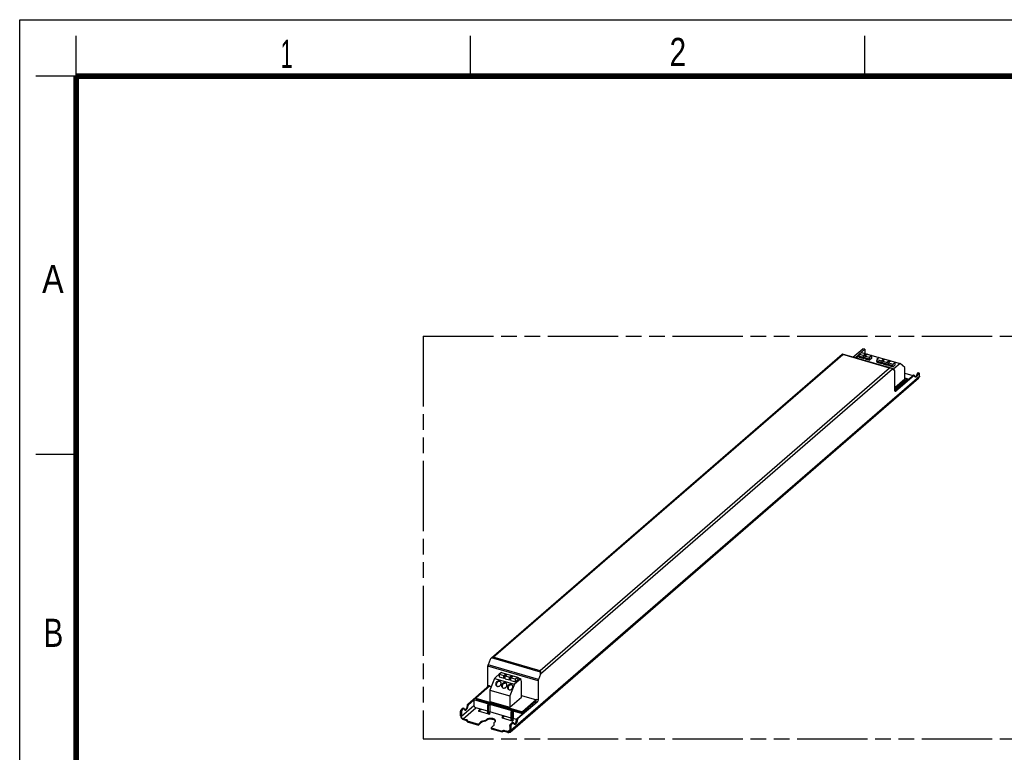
# Model space of a CAD drawing. Header units: millimetres. Extents: x 0 to 210, y 0 to 297.
# Tile 3 of 4: x 0 to 122, y 206 to 297. Entities that reach past the tile are written whole.
import ezdxf

# ---------------------------------------------------------------- set-up
doc = ezdxf.new("R2010")
doc.units = ezdxf.units.MM
doc.header["$LTSCALE"] = 19.36
doc.linetypes.add('PHANTOM', pattern=[0.8, 0.45, -0.05, 0.1, -0.05, 0.1, -0.05])
doc.layers.get('0').update_dxf_attribs({"linetype": 'CONTINUOUS'})
doc.layers.add('DEFAULT_3', color=7, linetype='PHANTOM')
doc.styles.add('TEXTSTYLE_2', font='txt', dxfattribs={"width": 0.75})

msp = doc.modelspace()

# ---------------------------------------------------------------- linework, layer by layer
at = {"color": 2, "linetype": 'Continuous'}
for p, q in [((0, 0), (0, 297)), ((0, 297), (210, 297)), ((7, 290), (7, 295)), ((56, 290), (56, 295)), ((105, 290), (105, 295)), ((7, 290), (2, 290)), ((7, 243), (2, 243))]:
    msp.add_line(p, q, dxfattribs=at)
at = {"color": 7, "linetype": 'Continuous'}
for p, q in [((103.51086, 255.08483), (104.72774, 256.13869)), ((103.76027, 255.01283), (104.97716, 256.06669)), ((104.56485, 255.66609), (104.30085, 255.43746)), ((104.56485, 255.66609), (105.12604, 255.50409)), ((104.68657, 255.63095), (104.69857, 255.64135)), ((104.69857, 255.64135), (109.37511, 254.29135)), ((104.97716, 256.06669), (104.72774, 256.13869)), ((104.97716, 256.06669), (104.97716, 255.56093)), ((58.59275, 217.72317), (102.17099, 255.46303)), ((102.17091, 255.46306), (102.17448, 255.46539)), ((108.2386, 253.72005), (102.18832, 255.46662)), ((103.92301, 254.96969), (104.22885, 255.23455)), ((103.92301, 254.96969), (108.59955, 253.61969)), ((104.30085, 255.43746), (104.22885, 255.2504)), ((104.22885, 255.2504), (104.22885, 255.16726)), ((104.22885, 255.2504), (104.79004, 255.0884)), ((104.22885, 255.16726), (104.79004, 255.00526)), ((104.28885, 255.14994), (104.28885, 255.09452)), ((104.28885, 255.09452), (104.85004, 254.93252)), ((104.30085, 255.43746), (104.86204, 255.27546)), ((104.86204, 255.27546), (104.79004, 255.0884)), ((104.79004, 255.0884), (104.79004, 255.00526)), ((104.79004, 255.00526), (104.85004, 255.05722)), ((104.85004, 255.05722), (104.85004, 254.93252)), ((104.95631, 255.02455), (104.85004, 254.93252)), ((105.12604, 255.50409), (104.86204, 255.27546)), ((105.02831, 255.22746), (104.95631, 255.0404)), ((104.95631, 255.0404), (104.95631, 254.95726)), ((104.95631, 255.0404), (105.5175, 254.8784)), ((104.95631, 254.95726), (105.5175, 254.79526)), ((105.01631, 254.93994), (105.01631, 254.88452)), ((105.01631, 254.88452), (105.5775, 254.72252)), ((105.29231, 255.45609), (105.02831, 255.22746)), ((105.02831, 255.22746), (105.5895, 255.06546)), ((105.12604, 255.31209), (105.12604, 255.50409)), ((105.29231, 255.45609), (105.8535, 255.29409)), ((105.5895, 255.06546), (105.5175, 254.8784)), ((105.5175, 254.8784), (105.5175, 254.79526)), ((105.5175, 254.79526), (105.5775, 254.84722)), ((105.8535, 254.96154), (105.5775, 254.72252)), ((105.5775, 254.84722), (105.5775, 254.72252)), ((105.8535, 255.29409), (105.5895, 255.06546)), ((105.8535, 254.96154), (105.8535, 255.29409)), ((106.48324, 254.80746), (106.41124, 254.6204)), ((106.41124, 254.6204), (106.41124, 254.53726)), ((106.41124, 254.6204), (106.97242, 254.4584)), ((106.41124, 254.53726), (106.97242, 254.37526)), ((106.47124, 254.51994), (106.47124, 254.46452)), ((106.47124, 254.46452), (107.03242, 254.30252)), ((106.74724, 255.03609), (106.48324, 254.80746)), ((106.48324, 254.80746), (107.04442, 254.64546)), ((106.74724, 255.03609), (107.30842, 254.87409)), ((107.04442, 254.64546), (106.97242, 254.4584)), ((106.97242, 254.4584), (106.97242, 254.37526)), ((106.97242, 254.37526), (107.03242, 254.42722)), ((107.03242, 254.42722), (107.03242, 254.30252)), ((107.30842, 254.87409), (107.04442, 254.64546)), ((107.2107, 254.59746), (107.1387, 254.4104)), ((107.1387, 254.4104), (107.1387, 254.32726)), ((107.1387, 254.4104), (107.69988, 254.2484)), ((107.4747, 254.82609), (107.2107, 254.59746)), ((107.2107, 254.59746), (107.77188, 254.43546)), ((107.30842, 254.68209), (107.30842, 254.87409)), ((107.4747, 254.82609), (108.03588, 254.66409)), ((107.77188, 254.43546), (107.69988, 254.2484)), ((108.03588, 254.66409), (107.77188, 254.43546)), ((108.20216, 254.61609), (107.93816, 254.38746)), ((108.03588, 254.47209), (108.03588, 254.66409)), ((108.20216, 254.61609), (108.76334, 254.45409)), ((108.76334, 254.45409), (108.49934, 254.22546)), ((108.76334, 254.12154), (108.76334, 254.45409)), ((107.1387, 254.39455), (107.03242, 254.30252)), ((107.1387, 254.32726), (107.69988, 254.16526)), ((107.1987, 254.30994), (107.1987, 254.25452)), ((107.1987, 254.25452), (107.75988, 254.09252)), ((107.69988, 254.2484), (107.69988, 254.16526)), ((107.69988, 254.16526), (107.75988, 254.21722)), ((107.75988, 254.21722), (107.75988, 254.09252)), ((107.86616, 254.18455), (107.75988, 254.09252)), ((107.93816, 254.38746), (107.86616, 254.2004)), ((107.86616, 254.2004), (107.86616, 254.11726)), ((107.86616, 254.2004), (108.42734, 254.0384)), ((107.86616, 254.11726), (108.42734, 253.95526)), ((107.92616, 254.09994), (107.92616, 254.04452)), ((107.92616, 254.04452), (108.48734, 253.88252)), ((107.93816, 254.38746), (108.49934, 254.22546)), ((108.49934, 254.22546), (108.42734, 254.0384)), ((108.42734, 254.0384), (108.42734, 253.95526)), ((108.42734, 253.95526), (108.48734, 254.00722)), ((108.68827, 253.38114), (108.43307, 253.60866)), ((108.76334, 254.12154), (108.48734, 253.88252)), ((108.48734, 254.00722), (108.48734, 253.88252)), ((108.59955, 253.61969), (108.57508, 253.48205)), ((109.37511, 254.29135), (108.59955, 253.61969)), ((108.7228, 250.94973), (108.7228, 253.26515)), ((109.93911, 253.80291), (109.37511, 254.29135)), ((109.93911, 252.38955), (109.93911, 253.80291)), ((60.90749, 208.52802), (111.66777, 252.48771)), ((110.23096, 252.4023), (108.7228, 251.0962)), ((108.7228, 251.3362), (109.93911, 252.38955)), ((110.23103, 252.28805), (108.7228, 250.98189)), ((111.1048, 252.80476), (108.8428, 250.84581)), ((109.93911, 253.0997), (110.9435, 252.80975)), ((109.93911, 252.51096), (110.45502, 252.36203)), ((109.93911, 252.48655), (110.23096, 252.4023)), ((110.23096, 252.28799), (110.23096, 252.4023)), ((111.00088, 252.83476), (110.45502, 252.36203)), ((110.9435, 252.78506), (110.9435, 252.80975)), ((111.03416, 252.84613), (111.13809, 252.81613)), ((111.61241, 253.14313), (111.71633, 253.11313)), ((111.75908, 252.70627), (111.75908, 253.0118)), ((58.59315, 217.7227), (58.57666, 217.70934)), ((58.57671, 217.70928), (58.583, 217.71473)), ((58.15942, 214.36056), (58.15942, 216.68548)), ((58.44742, 217.51982), (58.19457, 216.86289)), ((58.96204, 215.19234), (59.74204, 215.86784)), ((59.83781, 215.92333), (59.57381, 215.6947)), ((59.57381, 215.6947), (59.57381, 215.36215)), ((59.57381, 215.6947), (60.13499, 215.5327)), ((59.57381, 215.36215), (60.13499, 215.20015)), ((59.74204, 215.86784), (59.76581, 215.86098)), ((59.83781, 215.92333), (60.39899, 215.76133)), ((60.13499, 215.5327), (60.39899, 215.76133)), ((60.13499, 215.20015), (60.13499, 215.5327)), ((60.30127, 215.34415), (60.13499, 215.20015)), ((60.30127, 215.4847), (60.56527, 215.71333)), ((60.30127, 215.15215), (60.30127, 215.4847)), ((60.30127, 215.4847), (60.86245, 215.3227)), ((60.39899, 215.76133), (60.47099, 215.69898)), ((60.47099, 215.69898), (60.47099, 215.63169)), ((60.47099, 215.65741), (60.49327, 215.65098)), ((60.56527, 215.71333), (61.12645, 215.55133)), ((60.86245, 215.3227), (61.12645, 215.55133)), ((60.86245, 214.99015), (60.86245, 215.3227)), ((61.02873, 215.2747), (61.29273, 215.50333)), ((61.02873, 214.94215), (61.02873, 215.2747)), ((61.02873, 215.2747), (61.58991, 215.1127)), ((61.12645, 215.55133), (61.19845, 215.48898)), ((61.19845, 215.48898), (61.19845, 215.42169)), ((61.19845, 215.44741), (61.22073, 215.44098)), ((61.29273, 215.50333), (61.85391, 215.34133)), ((61.58991, 215.1127), (61.85391, 215.34133)), ((61.85391, 215.34133), (61.92591, 215.27898)), ((61.92591, 215.27898), (61.92591, 215.19584)), ((64.6828, 215.71982), (64.42995, 215.06289)), ((55.65736, 211.98586), (58.03942, 214.04879)), ((58.36727, 214.20703), (56.65127, 212.72093)), ((58.36727, 214.30056), (58.36727, 214.20703)), ((58.36727, 214.20703), (58.56124, 214.15103)), ((58.96204, 215.19234), (58.39804, 213.72703)), ((58.96204, 215.19234), (61.45619, 214.47234)), ((60.30127, 215.15215), (60.86245, 214.99015)), ((61.02873, 215.13415), (60.86245, 214.99015)), ((61.45619, 214.47234), (60.89219, 213.00703)), ((61.02873, 214.94215), (61.58991, 214.78015)), ((62.23619, 215.14784), (61.45619, 214.47234)), ((61.58991, 214.78015), (61.58991, 215.1127)), ((61.86591, 215.01917), (61.58991, 214.78015)), ((61.92591, 215.19584), (61.86591, 215.14388)), ((61.86591, 215.14388), (61.86591, 215.01917)), ((61.92591, 215.23741), (62.23619, 215.14784)), ((62.33219, 214.75293), (62.23619, 215.14784)), ((62.33219, 212.84075), (62.33219, 214.75293)), ((64.3948, 214.88548), (64.3948, 212.56056)), ((58.39804, 213.72703), (58.39804, 212.31367)), ((58.39804, 213.72703), (60.89219, 213.00703)), ((60.89219, 213.00703), (60.89219, 211.59367)), ((60.89219, 211.59367), (62.33219, 212.84075)), ((62.33219, 213.06245), (64.17807, 212.52959)), ((55.76128, 211.95586), (56.42748, 212.53281)), ((56.42748, 212.53281), (56.42748, 211.82613)), ((58.2621, 212.0032), (56.42748, 212.53281)), ((56.65127, 212.72093), (56.65127, 212.60661)), ((56.65127, 212.72093), (62.47096, 211.04093)), ((56.65134, 212.60667), (62.47103, 210.92667)), ((58.1481, 210.9276), (58.1481, 211.8629)), ((58.31254, 212.04689), (58.1721, 211.92526)), ((58.25202, 210.8976), (58.25202, 211.8329)), ((58.27602, 211.89526), (58.41647, 212.01689)), ((58.42978, 212.02144), (58.32586, 212.05144)), ((58.39804, 212.31367), (60.89219, 211.59367)), ((58.40202, 211.96281), (58.44047, 211.9961)), ((58.40202, 211.96281), (58.40202, 211.0275)), ((61.17194, 211.1632), (58.40202, 211.96281)), ((64.2748, 212.24879), (61.89274, 210.18586)), ((64.17412, 212.51591), (62.47096, 211.04093)), ((64.06696, 212.30879), (62.47103, 210.92667)), ((54.76342, 210.54658), (54.76342, 211.00384)), ((54.86734, 210.97384), (54.86734, 210.47501)), ((55.06948, 211.47675), (54.88342, 211.31561)), ((55.17341, 211.44675), (54.98734, 211.28561)), ((55.20669, 211.45812), (55.10276, 211.48812)), ((58.1481, 211.1008), (56.65611, 211.5315)), ((57.2173, 211.3695), (57.01316, 211.19271)), ((57.3073, 211.34352), (57.04372, 211.11525)), ((57.05708, 211.11075), (58.24181, 210.76875)), ((58.25202, 210.8976), (58.1481, 210.9276)), ((58.40202, 211.0275), (58.25202, 210.8976)), ((58.36181, 210.87267), (58.25788, 210.90267)), ((58.36181, 210.76875), (58.25788, 210.79875)), ((61.05794, 210.2608), (58.40202, 211.0275)), ((60.12714, 210.5295), (59.923, 210.35271)), ((60.21714, 210.50352), (59.95356, 210.27525)), ((61.05794, 210.0876), (61.05794, 211.0229)), ((61.22239, 211.20689), (61.08194, 211.08526)), ((61.16186, 210.0576), (61.16186, 210.9929)), ((61.18586, 211.05526), (61.32631, 211.17689)), ((61.33962, 211.18144), (61.2357, 211.21144)), ((61.31186, 211.12281), (61.35031, 211.1561)), ((62.44804, 210.79482), (61.31186, 211.12281)), ((61.31186, 211.12281), (61.31186, 210.1875)), ((61.78184, 210.21788), (62.44804, 210.79482)), ((62.47096, 211.04093), (62.47096, 210.92661)), ((55.09598, 210.18038), (55.49088, 210.06638)), ((55.13754, 210.06446), (55.49088, 209.96246)), ((55.57873, 209.79854), (55.57873, 209.90246)), ((55.57873, 209.90246), (56.9713, 209.50046)), ((55.57873, 209.79854), (56.9713, 209.39654)), ((57.2473, 209.73948), (56.9713, 209.50046)), ((57.2473, 209.63556), (56.9713, 209.39654)), ((56.9713, 209.50046), (56.9713, 209.39654)), ((57.9915, 210.07198), (57.86092, 209.95889)), ((57.9915, 209.96806), (57.86092, 209.85497)), ((57.86092, 209.95889), (57.86092, 209.85497)), ((58.55093, 209.04446), (58.82693, 209.28348)), ((58.90015, 209.65889), (59.03073, 209.77198)), ((58.90015, 209.65889), (58.90015, 209.55497)), ((59.96693, 210.27075), (61.15165, 209.92875)), ((60.8879, 209.23586), (60.8879, 208.73703)), ((60.9988, 209.20384), (60.9988, 208.74658)), ((61.19397, 209.70876), (61.0079, 209.54763)), ((61.16186, 210.0576), (61.05794, 210.0876)), ((61.30487, 209.67675), (61.1188, 209.51561)), ((61.31186, 210.1875), (61.16186, 210.0576)), ((61.27165, 210.03267), (61.16773, 210.06267)), ((61.27165, 209.92875), (61.16773, 209.95875)), ((61.33815, 209.68812), (61.22725, 209.72013)), ((61.71905, 210.06996), (61.31186, 210.1875)), ((58.55093, 209.04446), (59.9435, 208.64246)), ((58.55093, 209.04446), (58.55093, 208.94054)), ((58.55093, 208.94054), (59.9435, 208.53854)), ((59.9435, 208.53854), (59.9435, 208.64246)), ((60.65927, 208.5744), (60.27134, 208.68638)), ((60.62468, 208.48046), (60.27134, 208.58246))]:
    msp.add_line(p, q, dxfattribs=at)
at = {"color": 9, "linetype": 'Continuous'}
for p, q in [((58.82497, 217.81463), (102.23705, 255.41059)), ((108.05674, 253.73059), (102.23705, 255.41059)), ((108.05674, 253.73059), (64.64466, 216.13463)), ((108.43307, 253.60866), (64.6828, 215.71982)), ((60.9988, 208.74658), (111.75908, 252.70627)), ((111.00088, 252.83476), (111.1048, 252.80476)), ((111.48366, 252.996), (111.58759, 252.966)), ((108.8428, 250.84581), (108.73232, 250.8777)), ((64.70678, 215.95785), (58.59315, 217.7227)), ((64.64466, 216.13463), (58.82497, 217.81463)), ((64.3948, 214.88548), (58.15942, 216.68548)), ((64.42995, 215.06289), (58.19457, 216.86289)), ((58.03942, 214.04879), (58.14827, 214.01737)), ((58.15942, 214.36056), (58.36727, 214.30056)), ((54.86734, 210.47501), (56.42748, 211.82613)), ((55.7025, 211.82181), (55.59857, 211.85181)), ((55.76128, 211.95586), (55.65736, 211.98586)), ((58.1481, 211.8629), (58.25202, 211.8329)), ((58.1721, 211.92526), (58.27602, 211.89526)), ((58.41647, 212.01689), (58.31254, 212.04689)), ((64.06696, 212.30879), (64.2748, 212.24879)), ((64.18696, 212.62056), (64.3948, 212.56056)), ((54.86734, 210.97384), (54.76342, 211.00384)), ((54.98734, 211.28561), (54.88342, 211.31561)), ((55.17341, 211.44675), (55.06948, 211.47675)), ((55.09598, 210.18038), (56.65611, 211.5315)), ((57.01316, 211.19271), (57.01316, 211.13271)), ((58.36181, 210.87267), (58.36181, 210.76875)), ((61.05794, 211.0229), (61.16186, 210.9929)), ((61.08194, 211.08526), (61.18586, 211.05526)), ((61.32631, 211.17689), (61.22239, 211.20689)), ((55.49088, 210.06638), (55.49088, 209.96246)), ((57.2473, 209.73948), (57.2473, 209.63556)), ((57.9915, 210.07198), (57.9915, 209.96806)), ((59.923, 210.35271), (59.923, 210.29271)), ((60.9988, 209.20384), (60.8879, 209.23586)), ((61.1188, 209.51561), (61.0079, 209.54763)), ((61.30487, 209.67675), (61.19397, 209.70876)), ((61.27165, 210.03267), (61.27165, 209.92875)), ((61.83396, 210.05181), (61.72306, 210.08383)), ((61.89274, 210.18586), (61.78184, 210.21788)), ((60.27134, 208.68638), (60.27134, 208.58246)), ((60.8879, 208.7724), (60.65927, 208.5744))]:
    msp.add_line(p, q, dxfattribs=at)
at = {"color": 7, "linetype": 'Continuous', "const_width": 0.7}
for points in [[(7, 7), (7, 290)], [(7, 290), (203, 290)]]:
    msp.add_lwpolyline(points, dxfattribs=at)
at = {"color": 7, "linetype": 'Continuous'}
for centre, radius, start, end in [((58.82737, 217.41741), 0.38479, 123.4971115, 127.4957982), ((59.5888, 214.50628), 0.29191, 60.7499185, 73.9245322), ((60.31626, 214.29628), 0.29191, 60.7499185, 73.9245322), ((61.04372, 214.08628), 0.29191, 60.7499185, 73.9245322), ((63.6731, 212.63296), 0.51452, 346.8505549, 352.9269688), ((58.28724, 210.93712), 0.13371, 194.0086154, 200.3510387), ((55.49864, 209.82531), 0.12289, 43.9430526, 46.6647703), ((58.63661, 209.37443), 0.31945, 27.8933154, 34.41305), ((58.67109, 209.39272), 0.28042, 20.8120306, 27.8856763), ((58.69735, 209.40283), 0.25227, 13.1809502, 20.7867631), ((58.71628, 209.51118), 0.23283, 0.0735565, 12.5951477), ((58.9362, 209.81163), 0.17582, 19.3202324, 23.675937), ((61.19708, 210.09712), 0.13371, 194.0086154, 200.3510387)]:
    msp.add_arc(centre, radius, start, end, dxfattribs=at)
for centre, major_axis, ratio, start_param, end_param in [((108.22522, 253.66866), (0.23796, -0.10992), 0.215665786, 0.616592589, 1.394691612), ((58.65527, 217.45982), (0.13919, 0.30467), 0.641742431, 7.235319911, 7.949044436), ((64.47496, 215.77982), (0.13919, 0.30467), 0.641742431, -1.475733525, -0.690335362)]:
    msp.add_ellipse(centre, major_axis=major_axis, ratio=ratio, start_param=start_param, end_param=end_param, dxfattribs=at)
for points in [[(102.18832, 255.46662), (102.18387, 255.46789), (102.17857, 255.46757), (102.17448, 255.46539)], [(108.29025, 253.69992), (108.27377, 253.70828), (108.25635, 253.71492), (108.2386, 253.72005)], [(59.2319, 214.28591), (59.24154, 214.26392), (59.25396, 214.24294), (59.26871, 214.22399)], [(59.95936, 214.07591), (59.969, 214.05392), (59.98142, 214.03294), (59.99617, 214.01399)], [(60.68682, 213.86591), (60.69646, 213.84392), (60.70888, 213.82294), (60.72363, 213.80399)], [(58.15418, 210.92582), (58.15464, 210.91873), (58.15579, 210.91165), (58.1575, 210.90475)], [(55.58298, 209.91469), (55.57861, 209.91882), (55.57394, 209.92265), (55.56909, 209.9262)], [(61.06403, 210.08582), (61.06449, 210.07873), (61.06563, 210.07165), (61.06735, 210.06475)]]:
    msp.add_open_spline(points, degree=3, dxfattribs=at)
for points, knots in [([(102.23705, 255.41059), (102.23003, 255.42402), (102.21702, 255.44499), (102.19788, 255.46388), (102.18832, 255.46662)], [0, 0, 0, 0, 0.60371567, 1, 1, 1, 1]), ([(108.2386, 253.72005), (108.22432, 253.72418), (108.16463, 253.73716), (108.10242, 253.73687), (108.05674, 253.73059)], [0, 0, 0, 0, 0.243777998, 1, 1, 1, 1]), ([(108.7228, 253.26515), (108.7228, 253.28903), (108.71941, 253.33006), (108.70113, 253.36967), (108.68827, 253.38114)], [0, 0, 0, 0, 0.580904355, 1, 1, 1, 1]), ([(110.9435, 252.80975), (110.93916, 252.80598), (110.92463, 252.79176), (110.91408, 252.7725), (110.91215, 252.75796)], [0, 0, 0, 0, 0.281670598, 1, 1, 1, 1]), ([(111.03416, 252.84613), (111.03169, 252.84684), (111.01945, 252.8481), (111.00803, 252.84095), (111.00088, 252.83476)], [0, 0, 0, 0, 0.213780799, 1, 1, 1, 1]), ([(111.13809, 252.81613), (111.13561, 252.81684), (111.12337, 252.8181), (111.11196, 252.81095), (111.1048, 252.80476)], [0, 0, 0, 0, 0.213787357, 1, 1, 1, 1]), ([(111.16371, 252.77162), (111.16301, 252.77726), (111.1601, 252.79401), (111.14949, 252.81284), (111.13809, 252.81613)], [0, 0, 0, 0, 0.323821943, 1, 1, 1, 1]), ([(111.26564, 252.59808), (111.25243, 252.60189), (111.22592, 252.61709), (111.19615, 252.65614), (111.1747, 252.70915), (111.16664, 252.74959), (111.16371, 252.77162)], [0, 0, 0, 0, 0.195029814, 0.417892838, 0.68474073, 1, 1, 1, 1]), ([(111.21827, 252.62896), (111.24498, 252.63651), (111.30068, 252.67225), (111.40173, 252.79065), (111.45544, 252.90935), (111.48366, 252.996)], [0, 0, 0, 0, 0.179010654, 0.412207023, 1, 1, 1, 1]), ([(111.58759, 252.966), (111.56972, 252.91112), (111.52839, 252.81104), (111.45843, 252.70158), (111.39567, 252.6385), (111.3512, 252.60814), (111.30726, 252.59291), (111.27828, 252.59443), (111.26564, 252.59808)], [0, 0, 0, 0, 0.330953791, 0.618293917, 0.737701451, 0.839145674, 0.924569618, 1, 1, 1, 1]), ([(111.61241, 253.14313), (111.58803, 253.15016), (111.54211, 253.11429), (111.50807, 253.05855), (111.49081, 253.01795), (111.48366, 252.996)], [0, 0, 0, 0, 0.370443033, 0.663010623, 1, 1, 1, 1]), ([(111.71633, 253.11313), (111.69195, 253.12017), (111.64603, 253.08429), (111.612, 253.02856), (111.59473, 252.98795), (111.58759, 252.966)], [0, 0, 0, 0, 0.370446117, 0.662989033, 1, 1, 1, 1]), ([(111.75908, 252.70627), (111.75908, 252.66423), (111.74544, 252.58212), (111.6971, 252.51311), (111.66777, 252.48771)], [0, 0, 0, 0, 0.520007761, 1, 1, 1, 1]), ([(111.75908, 253.0118), (111.75908, 253.02449), (111.7574, 253.06025), (111.74031, 253.1062), (111.71633, 253.11313)], [0, 0, 0, 0, 0.336947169, 1, 1, 1, 1]), ([(108.77624, 250.82307), (108.76782, 250.8255), (108.7455, 250.84065), (108.72627, 250.88738), (108.7228, 250.92694), (108.7228, 250.94973)], [0, 0, 0, 0, 0.181169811, 0.528694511, 1, 1, 1, 1]), ([(108.8428, 250.84581), (108.83254, 250.83692), (108.81227, 250.82267), (108.78643, 250.82013), (108.77624, 250.82307)], [0, 0, 0, 0, 0.561361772, 1, 1, 1, 1]), ([(58.61501, 217.73829), (58.63076, 217.74873), (58.696, 217.78571), (58.76956, 217.80703), (58.82497, 217.81463)], [0, 0, 0, 0, 0.252546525, 1, 1, 1, 1]), ([(58.15942, 216.68548), (58.15942, 216.69968), (58.16299, 216.76012), (58.17795, 216.81971), (58.19457, 216.86289)], [0, 0, 0, 0, 0.234869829, 1, 1, 1, 1]), ([(64.64466, 216.13463), (64.65052, 216.12343), (64.67743, 216.0669), (64.69539, 216.00644), (64.70678, 215.95785)], [0, 0, 0, 0, 0.202116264, 1, 1, 1, 1]), ([(58.03942, 214.04879), (58.05759, 214.06452), (58.09064, 214.1076), (58.13968, 214.21013), (58.15942, 214.30027), (58.15942, 214.36056)], [0, 0, 0, 0, 0.211566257, 0.469362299, 1, 1, 1, 1]), ([(58.36727, 214.30056), (58.36727, 214.29225), (58.36605, 214.25707), (58.36052, 214.22209), (58.35443, 214.19591)], [0, 0, 0, 0, 0.236040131, 1, 1, 1, 1]), ([(59.14573, 214.61958), (59.12172, 214.5572), (59.11038, 214.45162), (59.15697, 214.3281), (59.19812, 214.27798), (59.22182, 214.25745)], [0, 0, 0, 0, 0.513163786, 0.759274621, 1, 1, 1, 1]), ([(59.69317, 214.80172), (59.65399, 214.83565), (59.55157, 214.88273), (59.38209, 214.8656), (59.2331, 214.77331), (59.16657, 214.67375), (59.14573, 214.61958)], [0, 0, 0, 0, 0.23364516, 0.479531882, 0.738391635, 1, 1, 1, 1]), ([(59.23058, 214.5461), (59.21433, 214.50388), (59.19675, 214.41493), (59.21456, 214.32544), (59.2319, 214.28591)], [0, 0, 0, 0, 0.511754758, 1, 1, 1, 1]), ([(59.22182, 214.25745), (59.261, 214.22351), (59.36342, 214.17644), (59.5329, 214.19356), (59.68189, 214.28585), (59.74842, 214.38542), (59.76926, 214.43958)], [0, 0, 0, 0, 0.23364516, 0.479531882, 0.738391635, 1, 1, 1, 1]), ([(59.66963, 214.78678), (59.62821, 214.79874), (59.53714, 214.80449), (59.40662, 214.76003), (59.29694, 214.67122), (59.24733, 214.58962), (59.23058, 214.5461)], [0, 0, 0, 0, 0.237454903, 0.486355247, 0.743115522, 1, 1, 1, 1]), ([(59.76926, 214.43958), (59.79327, 214.50196), (59.80461, 214.60755), (59.75802, 214.73107), (59.71687, 214.78119), (59.69317, 214.80172)], [0, 0, 0, 0, 0.513163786, 0.759274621, 1, 1, 1, 1]), ([(59.87319, 214.40958), (59.84918, 214.3472), (59.83784, 214.24162), (59.88443, 214.1181), (59.92558, 214.06798), (59.94928, 214.04745)], [0, 0, 0, 0, 0.513163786, 0.759274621, 1, 1, 1, 1]), ([(60.42063, 214.59172), (60.38145, 214.62565), (60.27903, 214.67273), (60.10955, 214.6556), (59.96056, 214.56331), (59.89403, 214.46375), (59.87319, 214.40958)], [0, 0, 0, 0, 0.23364516, 0.479531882, 0.738391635, 1, 1, 1, 1]), ([(59.95804, 214.3361), (59.94179, 214.29388), (59.92421, 214.20493), (59.94202, 214.11544), (59.95936, 214.07591)], [0, 0, 0, 0, 0.511754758, 1, 1, 1, 1]), ([(59.94928, 214.04745), (59.98846, 214.01351), (60.09089, 213.96644), (60.26036, 213.98356), (60.40935, 214.07585), (60.47588, 214.17542), (60.49673, 214.22958)], [0, 0, 0, 0, 0.23364516, 0.479531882, 0.738391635, 1, 1, 1, 1]), ([(60.39709, 214.57678), (60.35567, 214.58874), (60.2646, 214.59449), (60.13408, 214.55003), (60.0244, 214.46122), (59.97479, 214.37962), (59.95804, 214.3361)], [0, 0, 0, 0, 0.237454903, 0.486355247, 0.743115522, 1, 1, 1, 1]), ([(60.49673, 214.22958), (60.52074, 214.29196), (60.53207, 214.39755), (60.48548, 214.52107), (60.44433, 214.57119), (60.42063, 214.59172)], [0, 0, 0, 0, 0.513163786, 0.759274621, 1, 1, 1, 1]), ([(60.60065, 214.19958), (60.57664, 214.1372), (60.5653, 214.03162), (60.61189, 213.9081), (60.65304, 213.85798), (60.67674, 213.83745)], [0, 0, 0, 0, 0.513163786, 0.759274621, 1, 1, 1, 1]), ([(61.14809, 214.38172), (61.10891, 214.41565), (61.00649, 214.46273), (60.83701, 214.4456), (60.68802, 214.35331), (60.6215, 214.25375), (60.60065, 214.19958)], [0, 0, 0, 0, 0.23364516, 0.479531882, 0.738391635, 1, 1, 1, 1]), ([(60.6855, 214.1261), (60.66925, 214.08388), (60.65167, 213.99493), (60.66948, 213.90544), (60.68682, 213.86591)], [0, 0, 0, 0, 0.511754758, 1, 1, 1, 1]), ([(61.12455, 214.36678), (61.08313, 214.37874), (60.99206, 214.38449), (60.86154, 214.34003), (60.75186, 214.25122), (60.70225, 214.16962), (60.6855, 214.1261)], [0, 0, 0, 0, 0.237454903, 0.486355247, 0.743115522, 1, 1, 1, 1]), ([(61.22419, 214.01958), (61.2482, 214.08196), (61.25953, 214.18755), (61.21295, 214.31107), (61.17179, 214.36119), (61.14809, 214.38172)], [0, 0, 0, 0, 0.513163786, 0.759274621, 1, 1, 1, 1]), ([(64.42995, 215.06289), (64.42434, 215.04831), (64.40518, 214.99099), (64.3948, 214.93032), (64.3948, 214.88548)], [0, 0, 0, 0, 0.258359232, 1, 1, 1, 1]), ([(60.67674, 213.83745), (60.71592, 213.80351), (60.81835, 213.75644), (60.98782, 213.77356), (61.13681, 213.86585), (61.20334, 213.96542), (61.22419, 214.01958)], [0, 0, 0, 0, 0.23364516, 0.479531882, 0.738391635, 1, 1, 1, 1]), ([(55.59857, 211.85181), (55.59151, 211.78577), (55.56389, 211.65585), (55.49296, 211.48061), (55.40447, 211.34543), (55.32558, 211.282), (55.28689, 211.27104)], [0, 0, 0, 0, 0.291476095, 0.579256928, 0.823522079, 1, 1, 1, 1]), ([(55.33422, 211.24014), (55.35098, 211.2353), (55.39165, 211.23645), (55.45001, 211.26771), (55.50773, 211.32242), (55.56292, 211.39841), (55.61282, 211.49159), (55.66839, 211.63195), (55.69432, 211.74536), (55.7025, 211.82181)], [0, 0, 0, 0, 0.070574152, 0.15595232, 0.262557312, 0.390033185, 0.534252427, 0.688991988, 1, 1, 1, 1]), ([(55.59857, 211.85181), (55.60143, 211.8785), (55.61464, 211.92652), (55.64025, 211.97105), (55.65736, 211.98586)], [0, 0, 0, 0, 0.542523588, 1, 1, 1, 1]), ([(55.76128, 211.95586), (55.74418, 211.94105), (55.71856, 211.89652), (55.70535, 211.8485), (55.7025, 211.82181)], [0, 0, 0, 0, 0.457476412, 1, 1, 1, 1]), ([(56.42748, 211.82613), (56.42748, 211.7618), (56.48069, 211.63197), (56.59283, 211.54977), (56.65611, 211.5315)], [0, 0, 0, 0, 0.494086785, 1, 1, 1, 1]), ([(58.1481, 211.8629), (58.1481, 211.87496), (58.15312, 211.89733), (58.16409, 211.91832), (58.1721, 211.92526)], [0, 0, 0, 0, 0.53228779, 1, 1, 1, 1]), ([(58.27602, 211.89526), (58.26801, 211.88832), (58.25704, 211.86733), (58.25202, 211.84496), (58.25202, 211.8329)], [0, 0, 0, 0, 0.46771221, 1, 1, 1, 1]), ([(58.31254, 212.04689), (58.31364, 212.04784), (58.31738, 212.05073), (58.32265, 212.05236), (58.32586, 212.05144)], [0, 0, 0, 0, 0.303823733, 1, 1, 1, 1]), ([(58.42978, 212.02144), (58.42879, 212.02172), (58.42389, 212.02223), (58.41933, 212.01937), (58.41647, 212.01689)], [0, 0, 0, 0, 0.213770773, 1, 1, 1, 1]), ([(58.44047, 211.9961), (58.44047, 211.99927), (58.44004, 212.00822), (58.43578, 212.01971), (58.42978, 212.02144)], [0, 0, 0, 0, 0.33684868, 1, 1, 1, 1]), ([(64.06696, 212.30879), (64.09368, 212.33193), (64.13789, 212.39954), (64.16435, 212.47385), (64.17412, 212.51591)], [0, 0, 0, 0, 0.450166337, 1, 1, 1, 1]), ([(64.1837, 212.5696), (64.18423, 212.57397), (64.18607, 212.5909), (64.18696, 212.60793), (64.18696, 212.62056)], [0, 0, 0, 0, 0.258377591, 1, 1, 1, 1]), ([(64.3948, 212.56056), (64.3948, 212.50027), (64.37506, 212.41013), (64.32602, 212.3076), (64.29297, 212.26452), (64.2748, 212.24879)], [0, 0, 0, 0, 0.530637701, 0.788433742, 1, 1, 1, 1]), ([(54.76342, 211.00384), (54.76342, 211.06413), (54.78317, 211.15427), (54.83221, 211.2568), (54.86525, 211.29988), (54.88342, 211.31561)], [0, 0, 0, 0, 0.530637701, 0.788433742, 1, 1, 1, 1]), ([(54.76342, 210.54658), (54.76342, 210.44132), (54.85049, 210.22887), (55.03399, 210.09435), (55.13754, 210.06446)], [0, 0, 0, 0, 0.494086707, 1, 1, 1, 1]), ([(54.98734, 211.28561), (54.96917, 211.26988), (54.93613, 211.2268), (54.88709, 211.12427), (54.86734, 211.03413), (54.86734, 210.97384)], [0, 0, 0, 0, 0.211566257, 0.469362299, 1, 1, 1, 1]), ([(55.09598, 210.18038), (55.03269, 210.19865), (54.92055, 210.28085), (54.86734, 210.41068), (54.86734, 210.47501)], [0, 0, 0, 0, 0.505913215, 1, 1, 1, 1]), ([(55.06948, 211.47675), (55.07223, 211.47913), (55.08156, 211.48635), (55.09476, 211.49043), (55.10276, 211.48811)], [0, 0, 0, 0, 0.304029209, 1, 1, 1, 1]), ([(55.20669, 211.45811), (55.20422, 211.45883), (55.19197, 211.46009), (55.18056, 211.45294), (55.17341, 211.44675)], [0, 0, 0, 0, 0.21378203, 1, 1, 1, 1]), ([(55.23219, 211.41452), (55.23147, 211.42005), (55.22849, 211.43652), (55.21791, 211.45487), (55.20669, 211.45811)], [0, 0, 0, 0, 0.323258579, 1, 1, 1, 1]), ([(55.23219, 211.41452), (55.2351, 211.39238), (55.24312, 211.35175), (55.26456, 211.29848), (55.29438, 211.25923), (55.32097, 211.24396), (55.33422, 211.24014)], [0, 0, 0, 0, 0.315445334, 0.582357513, 0.80516222, 1, 1, 1, 1]), ([(57.01316, 211.19271), (57.01067, 211.19056), (57.00249, 211.18252), (56.99708, 211.17095), (56.99708, 211.16271)], [0, 0, 0, 0, 0.285480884, 1, 1, 1, 1]), ([(56.99708, 211.16271), (56.99708, 211.15736), (57.00157, 211.14208), (57.02359, 211.12279), (57.04477, 211.1143), (57.05708, 211.11075)], [0, 0, 0, 0, 0.191201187, 0.542306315, 1, 1, 1, 1]), ([(58.16187, 210.89062), (58.16586, 210.87985), (58.1865, 210.83961), (58.22554, 210.80809), (58.25788, 210.79875)], [0, 0, 0, 0, 0.254394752, 1, 1, 1, 1]), ([(58.24181, 210.76875), (58.26119, 210.76315), (58.29188, 210.75935), (58.33271, 210.76215), (58.3766, 210.77041), (58.4218, 210.79426), (58.42181, 210.82071)], [0, 0, 0, 0, 0.301790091, 0.456959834, 0.604304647, 1, 1, 1, 1]), ([(58.42181, 210.82071), (58.42181, 210.82607), (58.41732, 210.84135), (58.3953, 210.86063), (58.37412, 210.86912), (58.36181, 210.87267)], [0, 0, 0, 0, 0.191201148, 0.542306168, 1, 1, 1, 1]), ([(61.05794, 211.0229), (61.05794, 211.03496), (61.06296, 211.05733), (61.07393, 211.07832), (61.08194, 211.08526)], [0, 0, 0, 0, 0.53228779, 1, 1, 1, 1]), ([(61.18586, 211.05526), (61.17786, 211.04832), (61.16688, 211.02733), (61.16186, 211.00496), (61.16186, 210.9929)], [0, 0, 0, 0, 0.46771221, 1, 1, 1, 1]), ([(61.22239, 211.20689), (61.22349, 211.20784), (61.22722, 211.21073), (61.2325, 211.21236), (61.2357, 211.21144)], [0, 0, 0, 0, 0.303823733, 1, 1, 1, 1]), ([(61.33962, 211.18144), (61.33864, 211.18172), (61.33374, 211.18223), (61.32917, 211.17937), (61.32631, 211.17689)], [0, 0, 0, 0, 0.213770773, 1, 1, 1, 1]), ([(61.35031, 211.1561), (61.35031, 211.15927), (61.34989, 211.16822), (61.34562, 211.17971), (61.33962, 211.18144)], [0, 0, 0, 0, 0.33684868, 1, 1, 1, 1]), ([(55.61088, 209.96246), (55.61088, 209.97316), (55.60409, 209.99658), (55.57791, 210.02575), (55.539, 210.04997), (55.50793, 210.06146), (55.49088, 210.06638)], [0, 0, 0, 0, 0.190650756, 0.41375286, 0.683954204, 1, 1, 1, 1]), ([(55.56909, 209.9262), (55.56384, 209.93005), (55.53957, 209.94568), (55.51232, 209.95627), (55.49088, 209.96246)], [0, 0, 0, 0, 0.225894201, 1, 1, 1, 1]), ([(55.57873, 209.90246), (55.5882, 209.91066), (55.60412, 209.92835), (55.61088, 209.95175), (55.61088, 209.96246)], [0, 0, 0, 0, 0.53925836, 1, 1, 1, 1]), ([(57.86092, 209.95889), (57.74067, 209.94705), (57.52407, 209.90392), (57.3219, 209.80409), (57.2473, 209.73948)], [0, 0, 0, 0, 0.550402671, 1, 1, 1, 1]), ([(57.86092, 209.85497), (57.74067, 209.84313), (57.52407, 209.8), (57.3219, 209.70017), (57.2473, 209.63556)], [0, 0, 0, 0, 0.550402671, 1, 1, 1, 1]), ([(59.11111, 209.92198), (59.11112, 209.95583), (59.09081, 210.00991), (59.03975, 210.06657), (58.96387, 210.12429), (58.83807, 210.17953), (58.66305, 210.21749), (58.47276, 210.22651), (58.28626, 210.20559), (58.12222, 210.15713), (58.02809, 210.10367), (57.9915, 210.07198)], [0, 0, 0, 0, 0.079717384, 0.126456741, 0.179244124, 0.302908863, 0.446217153, 0.599107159, 0.749554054, 0.886010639, 1, 1, 1, 1]), ([(59.06366, 209.93499), (59.03977, 209.96321), (58.97448, 210.01455), (58.80357, 210.0911), (58.54554, 210.13096), (58.28329, 210.10574), (58.09809, 210.0408), (58.02201, 209.99448), (57.9915, 209.96806)], [0, 0, 0, 0, 0.096855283, 0.213400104, 0.488029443, 0.769829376, 0.894250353, 1, 1, 1, 1]), ([(58.82693, 209.28348), (58.86291, 209.31465), (58.92341, 209.38188), (58.94911, 209.4708), (58.94911, 209.51148)], [0, 0, 0, 0, 0.539213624, 1, 1, 1, 1]), ([(58.94351, 209.56196), (58.94166, 209.57028), (58.9321, 209.60454), (58.91538, 209.6366), (58.90015, 209.65889)], [0, 0, 0, 0, 0.240012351, 1, 1, 1, 1]), ([(59.03073, 209.77198), (59.0544, 209.79248), (59.09421, 209.83672), (59.11111, 209.89522), (59.11111, 209.92198)], [0, 0, 0, 0, 0.539233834, 1, 1, 1, 1]), ([(59.09722, 209.88224), (59.09522, 209.88681), (59.08605, 209.90559), (59.07392, 209.92286), (59.06366, 209.93499)], [0, 0, 0, 0, 0.239022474, 1, 1, 1, 1]), ([(59.923, 210.35271), (59.92052, 210.35056), (59.91233, 210.34252), (59.90693, 210.33095), (59.90693, 210.32271)], [0, 0, 0, 0, 0.285480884, 1, 1, 1, 1]), ([(59.90693, 210.32271), (59.90693, 210.31736), (59.91141, 210.30208), (59.93344, 210.28279), (59.95462, 210.2743), (59.96693, 210.27075)], [0, 0, 0, 0, 0.191201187, 0.542306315, 1, 1, 1, 1]), ([(60.8879, 209.23586), (60.8879, 209.29614), (60.90765, 209.38628), (60.95669, 209.48882), (60.98974, 209.53189), (61.0079, 209.54763)], [0, 0, 0, 0, 0.530637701, 0.788433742, 1, 1, 1, 1]), ([(61.1188, 209.51561), (61.10063, 209.49988), (61.06759, 209.4568), (61.01855, 209.35427), (60.9988, 209.26413), (60.9988, 209.20384)], [0, 0, 0, 0, 0.211566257, 0.469362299, 1, 1, 1, 1]), ([(61.07172, 210.05062), (61.0757, 210.03985), (61.09634, 209.99961), (61.13539, 209.96809), (61.16773, 209.95875)], [0, 0, 0, 0, 0.254394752, 1, 1, 1, 1]), ([(61.15165, 209.92875), (61.17104, 209.92315), (61.20172, 209.91935), (61.24255, 209.92215), (61.28645, 209.93041), (61.33165, 209.95426), (61.33165, 209.98071)], [0, 0, 0, 0, 0.301790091, 0.456959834, 0.604304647, 1, 1, 1, 1]), ([(61.19397, 209.70876), (61.19672, 209.71114), (61.20604, 209.71836), (61.21925, 209.72244), (61.22725, 209.72013)], [0, 0, 0, 0, 0.304029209, 1, 1, 1, 1]), ([(61.33165, 209.98071), (61.33165, 209.98607), (61.32717, 210.00135), (61.30514, 210.02063), (61.28396, 210.02912), (61.27165, 210.03267)], [0, 0, 0, 0, 0.191201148, 0.542306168, 1, 1, 1, 1]), ([(61.33815, 209.68811), (61.33568, 209.68883), (61.32343, 209.69009), (61.31202, 209.68294), (61.30487, 209.67675)], [0, 0, 0, 0, 0.21378203, 1, 1, 1, 1]), ([(61.36365, 209.64452), (61.36293, 209.65005), (61.35995, 209.66652), (61.34937, 209.68487), (61.33815, 209.68811)], [0, 0, 0, 0, 0.323258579, 1, 1, 1, 1]), ([(61.46568, 209.47014), (61.45243, 209.47396), (61.42584, 209.48923), (61.39602, 209.52848), (61.37458, 209.58175), (61.36656, 209.62238), (61.36365, 209.64452)], [0, 0, 0, 0, 0.194837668, 0.417642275, 0.684554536, 1, 1, 1, 1]), ([(61.41546, 209.50428), (61.45394, 209.5165), (61.53154, 209.58078), (61.61903, 209.71589), (61.68884, 209.88985), (61.71607, 210.01849), (61.72306, 210.08383)], [0, 0, 0, 0, 0.178255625, 0.42300751, 0.70990472, 1, 1, 1, 1]), ([(61.83396, 210.05181), (61.82578, 209.97536), (61.79985, 209.86195), (61.74428, 209.72159), (61.69438, 209.62841), (61.63919, 209.55242), (61.58147, 209.49771), (61.52311, 209.46645), (61.48244, 209.4653), (61.46568, 209.47014)], [0, 0, 0, 0, 0.311008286, 0.465747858, 0.609967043, 0.737442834, 0.844047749, 0.929425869, 1, 1, 1, 1]), ([(61.72306, 210.08383), (61.72591, 210.11051), (61.73912, 210.15853), (61.76474, 210.20306), (61.78184, 210.21788)], [0, 0, 0, 0, 0.542523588, 1, 1, 1, 1]), ([(61.89274, 210.18586), (61.87564, 210.17105), (61.85002, 210.12652), (61.83681, 210.0785), (61.83396, 210.05181)], [0, 0, 0, 0, 0.457476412, 1, 1, 1, 1]), ([(60.27134, 208.68638), (60.21289, 208.70326), (60.11993, 208.70811), (60.00921, 208.68273), (59.96141, 208.65797), (59.9435, 208.64246)], [0, 0, 0, 0, 0.536656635, 0.791002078, 1, 1, 1, 1]), ([(60.27134, 208.58246), (60.21289, 208.59933), (60.11993, 208.60419), (60.00921, 208.57881), (59.96141, 208.55405), (59.9435, 208.53854)], [0, 0, 0, 0, 0.536656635, 0.791002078, 1, 1, 1, 1]), ([(60.62468, 208.48046), (60.67459, 208.46605), (60.77646, 208.45535), (60.87217, 208.49743), (60.90749, 208.52802)], [0, 0, 0, 0, 0.526459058, 1, 1, 1, 1]), ([(60.8321, 208.60346), (60.81051, 208.58477), (60.75203, 208.55905), (60.68978, 208.56559), (60.65927, 208.5744)], [0, 0, 0, 0, 0.473533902, 1, 1, 1, 1]), ([(60.8879, 208.73703), (60.8879, 208.71134), (60.87957, 208.66116), (60.85003, 208.61898), (60.8321, 208.60346)], [0, 0, 0, 0, 0.520023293, 1, 1, 1, 1]), ([(60.90749, 208.52802), (60.93682, 208.55343), (60.98516, 208.62243), (60.9988, 208.70454), (60.9988, 208.74658)], [0, 0, 0, 0, 0.479992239, 1, 1, 1, 1])]:
    msp.add_open_spline(points, degree=3, knots=knots, dxfattribs=at)
at = {"layer": 'DEFAULT_3', "color": 7, "linetype": 'PHANTOM'}
for p, q in [((50.12864, 257.68), (50.12864, 207.68)), ((50.12864, 257.68), (150.12864, 257.68)), ((50.12864, 207.68), (150.12864, 207.68))]:
    msp.add_line(p, q, dxfattribs=at)

# ---------------------------------------------------------------- texts
at = {"color": 5, "linetype": 'Continuous', "style": 'TEXTSTYLE_2'}
for s, width, p in [('2', 0.785714, (80.73138, 291.23958)), ('1', 0.571429, (32.41397, 291.00048)), ('A', 0.857143, (2.78732, 263.04806)), ('B', 0.785714, (2.95865, 219.09946))]:
    msp.add_text(s, height=3.5, dxfattribs=dict(at, width=width)).set_placement(p)

doc.saveas('drawing.dxf')
